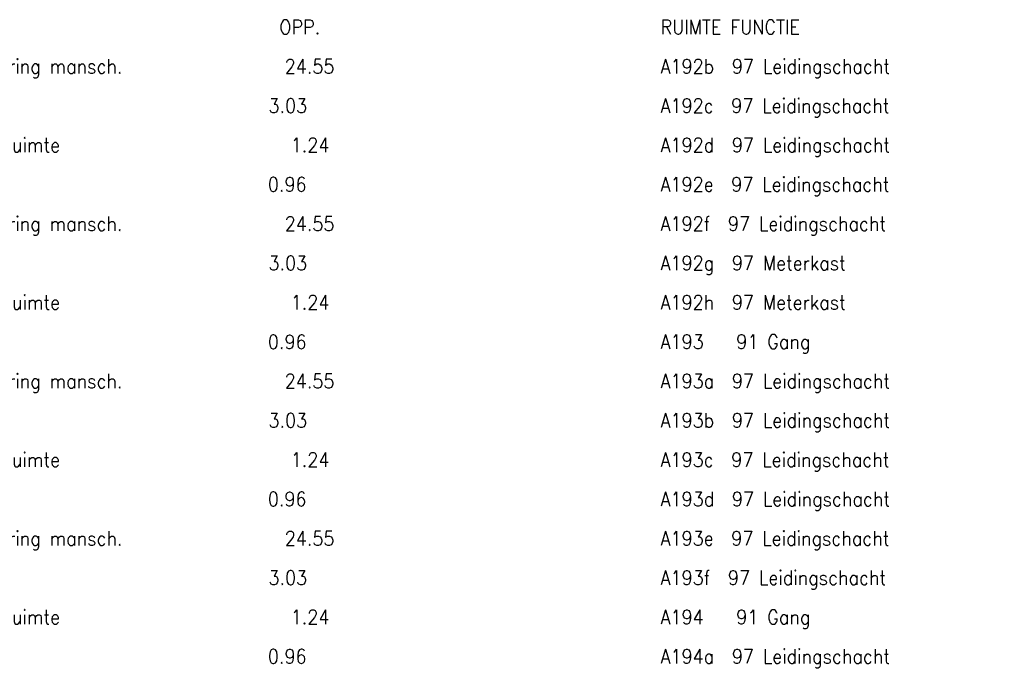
# Model space of a CAD drawing. Header units: metres. Extents: x 150884 to 151010, y 450410 to 450499.
# Tile 19 of 25: x 150943 to 150971, y 450454 to 450473. Entities that reach past the tile are written whole.
import ezdxf

# ---------------------------------------------------------------- set-up
doc = ezdxf.new("R2010")
doc.units = ezdxf.units.M
doc.header["$MEASUREMENT"] = 0
doc.layers.add('LEGENDA', color=7, linetype='Continuous', lineweight=0)
doc.styles.add('Style-STANDARD', font='STANDARD.shx')

# ---------------------------------------------------------------- blocks, each defined once
blk = doc.blocks.new('DDELEG')
at = {"layer": 'LEGENDA', "color": 7, "linetype": 'Continuous', "lineweight": 0, "style": 'Style-STANDARD'}
for s, p in [('RUIMTE FUNCTIE                              OPP.', (62.641, -0.002)), ('RUIMTE FUNCTIE                              OPP.', (93.96, -0.001)), ('A126   9211 Legering mansch.               24.55', (62.64, -1.5)), ('A192b  97 Leidingschacht                     0.5', (93.96, -1.501)), ('A126a  94 Toilet                            3.03', (62.64, -3)), ('A192c  97 Leidingschacht                     0.5', (93.96, -3.001)), ('A126b  94 Doucheruimte                      1.24', (62.641, -4.5)), ('A192d  97 Leidingschacht                     0.5', (93.96, -4.501)), ('A126c  94 Toilet                            0.96', (62.641, -6)), ('A192e  97 Leidingschacht                     0.5', (93.96, -6.001)), ('A127   9211 Legering mansch.               24.55', (62.64, -7.5)), ('A192f  97 Leidingschacht                     0.5', (93.96, -7.501)), ('A127a  94 Toilet                            3.03', (62.64, -9)), ('A192g  97 Meterkast                         0.54', (93.96, -9.001)), ('A127b  94 Doucheruimte                      1.24', (62.641, -10.5)), ('A192h  97 Meterkast                         0.44', (93.959, -10.501)), ('A127c  94 Toilet                            0.96', (62.64, -12.002)), ('A193   91 Gang                             36.08', (93.961, -12.001)), ('A128   9211 Legering mansch.               24.55', (62.64, -13.5)), ('A193a  97 Leidingschacht                     0.5', (93.96, -13.501)), ('A128a  94 Toilet                            3.03', (62.64, -15)), ('A193b  97 Leidingschacht                     0.5', (93.96, -14.999)), ('A128b  94 Doucheruimte                      1.24', (62.64, -16.5)), ('A193c  97 Leidingschacht                     0.5', (93.96, -16.501)), ('A128c  94 Toilet                            0.96', (62.639, -18)), ('A193d  97 Leidingschacht                     0.5', (93.961, -18.001)), ('A129   9211 Legering mansch.               24.55', (62.641, -19.5)), ('A193e  97 Leidingschacht                     0.5', (93.96, -19.501)), ('A129a  94 Toilet                            3.03', (62.64, -21)), ('A193f  97 Leidingschacht                     0.5', (93.96, -21.001)), ('A129b  94 Doucheruimte                      1.24', (62.64, -22.5)), ('A194   91 Gang                              19.5', (93.96, -22.501)), ('A129c  94 Toilet                            0.96', (62.641, -24)), ('A194a  97 Leidingschacht                     0.5', (93.96, -24.001))]:
    blk.add_text(s, height=0.53998, rotation=359.9996, dxfattribs=at).set_placement(p)

msp = doc.modelspace()

# ---------------------------------------------------------------- block references
at = {"layer": 'LEGENDA', "color": 7, "linetype": 'Continuous', "lineweight": 0, "xscale": 0.7500000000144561, "yscale": 0.7500000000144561, "zscale": 0.7500000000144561, "rotation": 0.0003557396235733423}
msp.add_blockref('DDELEG', (150891.18, 450472.416), dxfattribs=at)

doc.saveas('drawing.dxf')
